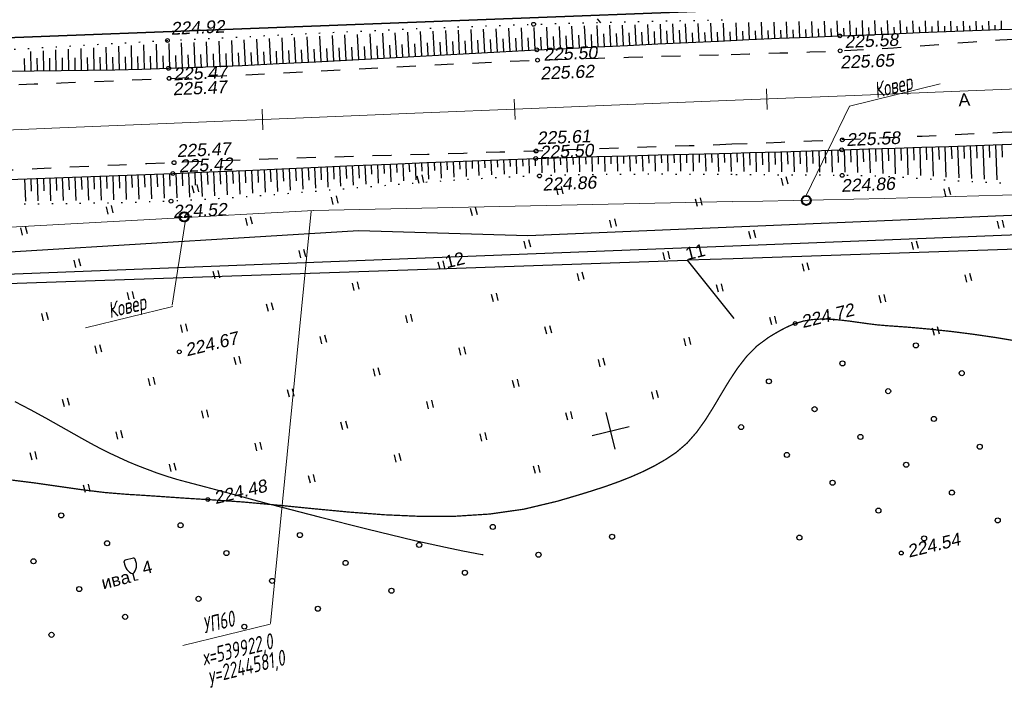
# Model space of a CAD drawing. Header units: millimetres. Extents: x -10 to 1169, y 1 to 1686.
# Tile 131 of 224: x 767 to 845, y 787 to 841. Entities that reach past the tile are written whole.
import ezdxf
from ezdxf.enums import TextEntityAlignment as Align
from ezdxf.lldxf.tags import DXFTag

# ---------------------------------------------------------------- set-up
doc = ezdxf.new("R2010")
doc.units = ezdxf.units.MM
for name, pattern in [('ADOT1', [1, 0, -1]), ('AHIDDEN1', [2, 0.5, -1.5]), ('AHIDDEN2', [3, 1.5, -1.5]), ('CONTI', [0]), ('PHANTOM2', [1.25, 0.625, -0.125, 0.125, -0.125, 0.125, -0.125])]:
    doc.linetypes.add(name, pattern=pattern)
for name, color, linetype in [('CONTURS', 7, 'Continuous'), ('COORDS', 7, 'Continuous'), ('GPR_PICK', 7, 'Continuous'), ('IZOLINES', 32, 'Continuous'), ('PDIGIT', 170, 'Continuous'), ('PICKETS', 7, 'Continuous'), ('ОБЪЕКТЫ_АВТОДОРОГ', 7, 'Continuous'), ('УЧАСТКИ', 7, 'Continuous')]:
    doc.layers.add(name, color=color, linetype=linetype)
doc.layers.add('СВЯЗЬ', color=170, linetype='Связь', lineweight=30)
doc.styles.add('GPR', font='isocpeui.ttf', dxfattribs={"width": 0.8})
doc.styles.get("Standard").update_dxf_attribs({"font": 'arial.ttf'})
tags = doc.linetypes.add('газ', pattern='A,42.7,-5.08,["Г",Standard,S=2.54,R=0,X=-2.54,Y=-1.27],-3.81', length=51.59).pattern_tags.tags
tags[6] = DXFTag(74, 10)
doc.linetypes.add('Связь', pattern='A,12.5,[130,ltypeshp.shx,S=1,R=-30,X=0,Y=0.9],1,[130,ltypeshp.shx,S=1,R=-30,X=0,Y=0.9],1,[130,ltypeshp.shx,S=1,R=-30,X=0,Y=0.9],4.5', length=19)

# ---------------------------------------------------------------- blocks, each defined once
blk = doc.blocks.new('401')
at = {"layer": 'CONTURS'}
for p, q in [((0, 0), (0, 1.2)), ((0.8, 0), (0.8, 1.2))]:
    blk.add_line(p, q, dxfattribs=at)
blk = doc.blocks.new('390_2')
at = {"layer": 'CONTURS', "color": 7}
for p, q in [((0.7, 3.47), (-0.69, 3.47)), ((0, 1.06), (0, 0.03)), ((0.02, 0), (0.58, 0))]:
    blk.add_line(p, q, dxfattribs=at)
at = {"layer": 'CONTURS', "color": 7, "linetype": 'Continuous'}
for centre, radius, start, end in [((1.01, 2.72), 1.95, 167.2459, 239.376), ((-19.94, 7.46), 19.52, 347.2459, 347.6983), ((-0.65, 3.26), 0.22, 101.9408, 167.6983), ((-0.69, 3.45), 0.0195, 90, 101.9408), ((-1.01, 2.72), 1.95, 300.624, 12.7541), ((0.65, 3.26), 0.22, 12.3017, 76.9673), ((19.94, 7.46), 19.52, 192.3017, 192.7541)]:
    blk.add_arc(centre, radius, start, end, dxfattribs=at)
blk = doc.blocks.new('373')
at = {"layer": 'CONTURS'}
blk.add_circle((0, 0), 0.4, dxfattribs=at)
blk = doc.blocks.new('пкк')
at = {"layer": 'ОБЪЕКТЫ_АВТОДОРОГ', "lineweight": 15, "ltscale": 200}
blk.add_line((-0.011, -0.822), (-0.008, 0.805), dxfattribs=at)

msp = doc.modelspace()

# ---------------------------------------------------------------- linework, layer by layer
at = {"linetype": 'Continuous', "lineweight": 40}
for centre in [(829.38638, 826.19899), (780.07732, 824.8975)]:
    msp.add_circle(centre, 0.36213, dxfattribs=at)
at = {"layer": 'CONTURS', "lineweight": -2}
for p, q in [((802.91183, 837.85933), (802.81252, 839.72635)), ((803.91044, 837.91218), (803.81305, 839.76344)), ((804.90904, 837.96503), (804.81368, 839.80053)), ((805.90777, 838.01536), (805.81477, 839.83447)), ((814.89698, 838.45601), (814.81709, 840.09006)), ((815.89578, 838.50499), (815.81745, 840.11214)), ((816.89458, 838.5539), (816.8179, 840.13367)), ((817.89339, 838.60264), (817.81848, 840.15462)), ((818.89222, 838.65091), (818.81914, 840.17442)), ((819.89106, 838.69918), (819.81988, 840.19423)), ((820.88994, 838.74652), (820.82086, 840.21293)), ((821.88882, 838.79371), (821.82186, 840.23154)), ((822.88774, 838.84022), (822.82304, 840.24982)), ((823.88668, 838.88759), (823.82417, 840.26946)), ((824.88564, 838.93317), (824.82543, 840.2874)), ((825.88468, 838.97691), (825.82653, 840.30523)), ((826.88373, 839.02065), (826.82763, 840.32306)), ((827.88284, 839.06286), (827.82887, 840.34118)), ((828.38241, 839.08354), (828.3559, 839.71692)), ((828.88198, 839.10422), (828.82992, 840.35943)), ((829.38157, 839.12456), (829.35599, 839.74662)), ((829.88115, 839.1449), (829.83093, 840.37791)), ((830.38078, 839.16418), (830.35599, 839.77585)), ((838.37398, 839.49363), (838.35471, 839.9595)), ((838.87351, 839.51529), (838.83631, 840.42087)), ((839.37305, 839.53675), (839.35518, 839.97646)), ((839.87259, 839.5582), (839.83832, 840.4115)), ((840.37215, 839.57905), (840.35581, 839.99359)), ((840.87172, 839.59989), (840.8406, 840.40475)), ((841.37132, 839.61987), (841.35656, 840.01076)), ((841.87092, 839.63984), (841.843, 840.39856)), ((842.37055, 839.65905), (842.3574, 840.02899)), ((842.87018, 839.67827), (842.84551, 840.3993)), ((843.36987, 839.69572), (843.35831, 840.04805)), ((843.86957, 839.71318), (843.848, 840.40146)), ((844.36929, 839.72994), (844.35927, 840.06907)), ((844.86901, 839.74671), (844.8505, 840.41495)), ((787.93385, 837.04727), (787.83437, 839.0656)), ((788.93254, 837.09839), (788.83101, 839.11385)), ((789.93123, 837.14951), (789.82792, 839.16212)), ((790.92987, 837.20173), (790.82482, 839.2097)), ((791.92842, 837.25552), (791.82228, 839.25648)), ((792.92697, 837.3093), (792.82002, 839.30327)), ((793.92549, 837.36383), (793.81789, 839.34903)), ((794.92396, 837.41912), (794.81619, 839.39396)), ((795.92243, 837.47441), (795.81477, 839.4389)), ((796.92088, 837.5299), (796.8136, 839.4824)), ((797.91934, 837.58554), (797.81274, 839.52509)), ((798.91779, 837.64118), (798.81213, 839.5678)), ((799.91627, 837.69629), (799.8119, 839.60858)), ((800.91476, 837.75111), (800.81181, 839.64866)), ((801.91326, 837.80594), (801.81193, 839.68875)), ((804.40974, 837.9386), (804.35753, 838.93724)), ((805.4084, 837.99019), (805.35693, 838.98887)), ((806.40715, 838.04021), (806.3564, 839.03892)), ((814.39758, 838.43145), (814.3487, 839.43025)), ((815.39638, 838.4805), (815.34762, 839.47931)), ((816.39518, 838.52944), (816.3466, 839.52826)), ((817.39398, 838.57827), (817.34564, 839.5771)), ((818.39281, 838.62677), (818.34474, 839.62562)), ((819.39164, 838.67504), (819.34391, 839.6739)), ((820.3905, 838.72285), (820.35543, 839.46321)), ((821.38938, 838.77012), (821.35537, 839.49618)), ((822.38828, 838.81697), (822.35537, 839.52882)), ((823.3872, 838.86475), (823.3554, 839.56261)), ((823.38722, 838.86306), (823.35542, 839.56093)), ((824.38616, 838.91038), (824.35548, 839.5944)), ((825.38516, 838.95504), (825.35557, 839.62568)), ((826.3842, 838.99878), (826.35564, 839.65647)), ((827.38328, 839.04176), (827.35577, 839.68694)), ((770.94396, 836.49493), (770.91635, 838.17229)), ((771.94385, 836.50935), (771.91366, 838.23097)), ((772.94373, 836.52526), (772.91007, 838.28894)), ((773.94357, 836.54276), (773.90601, 838.34631)), ((774.94339, 836.56197), (774.90095, 838.40279)), ((775.94314, 836.58428), (775.89568, 838.45801)), ((790.43055, 837.17562), (790.3788, 838.17428)), ((791.42914, 837.22862), (791.37654, 838.22724)), ((792.4277, 837.28241), (792.37443, 838.28099)), ((793.42623, 837.33657), (793.37239, 838.33511)), ((794.42472, 837.39147), (794.37042, 838.39)), ((795.42319, 837.44677), (795.36859, 838.44527)), ((796.42166, 837.50216), (796.36686, 838.50065)), ((797.42011, 837.55772), (797.36524, 838.55621)), ((798.41856, 837.61336), (798.36374, 838.61185)), ((799.41703, 837.66873), (799.3624, 838.66724)), ((800.41551, 837.7237), (800.36118, 838.72222)), ((801.41401, 837.77852), (801.36005, 838.77707)), ((802.41255, 837.83263), (802.35912, 838.8312)), ((803.41113, 837.88575), (803.35831, 838.88436)), ((767.44427, 836.44814), (767.42882, 837.44802)), ((767.94422, 836.45484), (767.92066, 837.99533)), ((768.44418, 836.46142), (768.42888, 837.4613)), ((768.94414, 836.46799), (768.91986, 838.05436)), ((769.4441, 836.47451), (769.4286, 837.47439)), ((769.94405, 836.48104), (769.91846, 838.11347)), ((770.444, 836.48799), (770.42793, 837.48786)), ((771.4439, 836.50214), (771.4269, 837.502)), ((772.44379, 836.5173), (772.42547, 837.51714)), ((773.44365, 836.53401), (773.42369, 837.53381)), ((774.44348, 836.55237), (774.42154, 837.55213)), ((775.44326, 836.57313), (775.41907, 837.57283)), ((788.43319, 837.07283), (788.38342, 838.07159)), ((789.43189, 837.12395), (789.3811, 838.12266)), ((838.87631, 830.41909), (838.90935, 829.41964)), ((839.37606, 830.43498), (839.45364, 828.10865)), ((839.87581, 830.45094), (839.90953, 829.45151)), ((840.37555, 830.4669), (840.45825, 828.04348)), ((840.87528, 830.48352), (840.90992, 829.48412)), ((841.375, 830.50015), (841.46358, 827.98332)), ((841.87471, 830.51705), (841.91051, 829.51769)), ((842.37443, 830.53395), (842.46946, 827.92451)), ((842.87411, 830.55174), (842.9113, 829.55243)), ((843.37379, 830.56952), (843.47607, 827.87749)), ((843.87346, 830.58794), (843.91226, 829.5887)), ((844.37312, 830.60636), (844.48299, 827.83598)), ((844.87274, 830.62575), (844.9134, 829.62658)), ((815.38603, 829.74621), (815.41895, 828.51374)), ((815.88587, 829.75901), (815.90235, 829.13694)), ((816.38571, 829.77181), (816.41869, 828.516)), ((816.88554, 829.78461), (816.90209, 829.15086)), ((817.38538, 829.79741), (817.41857, 828.51823)), ((817.88522, 829.80994), (817.9019, 829.1639)), ((818.38506, 829.82247), (818.41859, 828.51749)), ((818.88491, 829.8349), (818.90181, 829.17551)), ((819.38475, 829.84734), (819.41884, 828.51474)), ((819.8846, 829.85978), (819.90183, 829.1864)), ((820.38445, 829.87222), (820.41926, 828.51131)), ((820.88429, 829.88467), (820.90194, 829.19644)), ((821.38413, 829.89712), (821.41991, 828.50512)), ((821.88398, 829.90957), (821.90215, 829.2058)), ((822.38382, 829.92202), (822.42074, 828.49893)), ((822.88366, 829.93482), (822.90248, 829.21494)), ((823.3835, 829.94761), (823.42186, 828.49122)), ((823.88332, 829.96214), (823.9029, 829.2255)), ((824.38315, 829.97498), (824.42313, 828.48481)), ((824.88298, 829.98817), (824.91013, 828.98854)), ((825.3828, 830.00137), (825.42472, 828.47657)), ((825.88262, 830.01497), (825.91044, 829.01536)), ((826.38243, 830.02858), (826.42638, 828.46812)), ((826.88225, 830.04223), (826.9108, 829.04264)), ((827.38206, 830.05588), (827.42829, 828.45967)), ((827.88184, 830.07063), (827.91114, 829.07106)), ((828.38162, 830.08538), (828.43003, 828.4524)), ((828.88141, 830.10013), (828.91138, 829.10058)), ((829.38119, 830.11488), (829.43182, 828.44514)), ((829.88094, 830.13056), (829.91165, 829.13103)), ((830.3807, 830.14624), (830.43379, 828.43955)), ((830.88043, 830.16251), (830.91178, 829.16301)), ((789.40452, 828.77689), (789.47825, 827.08061)), ((789.90404, 828.79876), (789.94745, 827.7997)), ((790.40356, 828.82063), (790.4756, 827.16185)), ((790.90309, 828.8424), (790.94642, 827.84333)), ((791.40261, 828.86416), (791.47276, 827.24518)), ((791.90214, 828.88588), (791.94536, 827.88682)), ((792.40167, 828.90761), (792.46985, 827.32915)), ((792.9012, 828.92933), (792.94426, 827.93026)), ((793.40072, 828.95105), (793.46687, 827.41312)), ((793.90026, 828.97247), (793.9431, 827.97339)), ((794.39981, 828.99389), (794.46381, 827.49621)), ((794.89935, 829.01525), (794.93081, 828.27646)), ((795.39889, 829.03661), (795.46075, 827.57913)), ((795.89844, 829.05797), (795.92881, 828.33928)), ((796.39798, 829.07933), (796.45762, 827.66205)), ((796.89755, 829.10013), (796.92681, 828.40072)), ((797.39711, 829.12093), (797.45452, 827.74057)), ((797.89668, 829.1417), (797.92483, 828.46066)), ((798.39625, 829.16248), (798.45144, 827.81867)), ((798.89582, 829.18319), (798.92283, 828.52045)), ((799.39539, 829.2039), (799.44825, 827.89676)), ((799.89499, 829.22388), (799.92093, 828.57773)), ((800.39459, 829.24385), (800.4455, 827.96642)), ((800.89419, 829.26383), (800.91916, 828.6325)), ((801.3938, 829.2838), (801.44274, 828.03594)), ((801.8934, 829.30357), (801.91735, 828.68696)), ((802.39301, 829.32334), (802.43986, 828.10476)), ((802.89265, 829.34229), (802.91568, 828.73781)), ((803.3923, 829.36124), (803.43754, 828.16192)), ((803.89194, 829.3802), (803.91414, 828.78535)), ((804.39158, 829.39915), (804.43517, 828.21908)), ((804.89123, 829.4177), (804.91258, 828.83217)), ((805.39089, 829.43626), (805.4327, 828.27417)), ((805.89057, 829.45397), (805.91117, 828.87433)), ((806.39026, 829.47169), (806.43084, 828.3152)), ((806.88995, 829.4894), (806.90991, 828.91256)), ((769.92029, 827.99541), (769.9573, 826.99609)), ((770.41996, 828.0134), (770.4873, 826.18545)), ((770.91965, 828.03107), (770.95633, 827.03174)), ((771.41934, 828.04873), (771.48699, 826.19924)), ((771.91903, 828.06636), (771.95557, 827.06703)), ((772.41872, 828.08398), (772.48709, 826.21304)), ((772.9184, 828.10175), (772.95501, 827.10242)), ((773.41809, 828.11951), (773.48742, 826.23147)), ((773.91777, 828.13732), (773.95464, 827.138)), ((774.41745, 828.15513), (774.48808, 826.25006)), ((774.91712, 828.17336), (774.95446, 827.17405)), ((775.41679, 828.19158), (775.48897, 826.2746)), ((775.91644, 828.21013), (775.9544, 827.21085)), ((776.4161, 828.22868), (776.48998, 826.30065)), ((776.91574, 828.24774), (776.95445, 827.24848)), ((777.41537, 828.26679), (777.49113, 826.3331)), ((786.40738, 828.64588), (786.4853, 826.84538)), ((786.9069, 828.66768), (786.95019, 827.66862)), ((787.40643, 828.68948), (787.48319, 826.92011)), ((787.90595, 828.71131), (787.94933, 827.71226)), ((788.40547, 828.73315), (788.48081, 826.99937)), ((788.905, 828.75502), (788.94841, 827.75597)), ((767.42197, 827.90371), (767.49, 826.14986)), ((767.92162, 827.92256), (767.9599, 826.9233)), ((768.42126, 827.94142), (768.48861, 826.16186)), ((768.92094, 827.95941), (768.95845, 826.96012)), ((769.42061, 827.97741), (769.48778, 826.17351))]:
    msp.add_line(p, q, dxfattribs=at)
at = {"layer": 'CONTURS', "color": 0, "linetype": 'CONTI', "lineweight": 15}
for p, q in [((840.00232, 835.42825), (832.80058, 833.66824)), ((829.3684, 826.5812), (832.81959, 833.65716)), ((790.15449, 825.36126), (786.92634, 792.69917)), ((780.15116, 824.48894), (779.13629, 817.91344)), ((772.25015, 816.11438), (779.18584, 817.80937)), ((779.98115, 790.96641), (786.8843, 792.65345))]:
    msp.add_line(p, q, dxfattribs=at)
at = {"layer": 'CONTURS', "color": 1, "linetype": 'газ', "lineweight": 15}
for p, q in [((835.5665, 826.34273), (854.41681, 826.89865)), ((790.30966, 825.40685), (823.53817, 826.10194)), ((823.53891, 826.09113), (835.5665, 826.34273)), ((764.95512, 824.01309), (790.32049, 825.41158))]:
    msp.add_line(p, q, dxfattribs=at)
at = {"layer": 'CONTURS', "linetype": 'AHIDDEN2', "flags": 128}
for points in [[(823.42105, 837.76096), (824.87925, 837.80169), (827.27772, 837.87475), (829.67583, 837.95657), (832.07347, 838.04988), (834.18195, 838.15607), (836.29006, 838.29154), (838.39789, 838.44544), (840.50553, 838.60692), (842.61306, 838.76515), (844.72058, 838.90927), (846.82816, 839.02844), (848.9359, 839.11181), (851.04387, 839.14854), (853.15218, 839.12777), (853.65375, 839.11288), (854.15533, 839.09409), (854.65691, 839.07227), (855.15851, 839.04834), (855.66011, 839.02318), (856.16171, 838.99769), (856.66333, 838.97277), (857.16494, 838.94931), (857.66656, 838.92821), (858.16819, 838.91036), (861.02974, 838.85409), (863.89167, 838.86003), (866.75388, 838.91773), (869.6163, 839.01674), (872.47882, 839.14661), (875.34137, 839.29691), (878.20386, 839.45717), (881.0662, 839.61695), (883.9283, 839.76581), (886.79008, 839.89329), (889.76494, 840.01375), (892.7396, 840.13907), (895.7141, 840.26857), (898.68846, 840.40154), (901.66271, 840.53729), (904.63688, 840.67514), (907.61098, 840.81439), (910.58505, 840.95434), (913.55911, 841.09431), (916.53319, 841.23361), (919.1769, 841.35871), (921.82048, 841.48677), (924.46397, 841.61683), (927.10741, 841.74795), (929.75084, 841.87918), (932.39431, 842.00958), (935.03786, 842.13819), (937.68153, 842.26407), (937.92644, 842.27539)], [(1109.46278, 841.84269), (1107.40109, 841.76771), (1105.08713, 841.67123), (1102.77355, 841.5702), (1100.46076, 841.47237), (1098.14915, 841.38552), (1095.23574, 841.27242), (1092.32322, 841.13536), (1089.4114, 840.97976), (1086.50005, 840.81099), (1083.58897, 840.63445), (1080.67796, 840.45555), (1077.76681, 840.27966), (1074.8553, 840.1122), (1071.94322, 839.95854), (1069.03038, 839.8241), (1066.42667, 839.71917), (1063.82257, 839.62325), (1061.21815, 839.53474), (1058.61348, 839.45204), (1056.00864, 839.37357), (1053.40367, 839.29774), (1050.79867, 839.22294), (1048.19369, 839.14758), (1045.5888, 839.07008), (1042.98407, 838.98883), (1040.75721, 838.91696), (1038.53037, 838.84454), (1036.30354, 838.77179), (1034.07672, 838.69895), (1031.84989, 838.62624), (1029.62305, 838.5539), (1027.39619, 838.48216), (1025.16931, 838.41124), (1022.94239, 838.34137), (1020.71544, 838.2728), (1018.15817, 838.19844), (1015.60069, 838.12986), (1013.04307, 838.06501), (1010.48539, 838.00182), (1007.92774, 837.93825), (1005.37019, 837.87225), (1002.81282, 837.80177), (1000.25572, 837.72476), (997.69896, 837.63917), (995.14263, 837.54295), (992.34144, 837.42235), (989.54086, 837.28686), (986.74075, 837.13985), (983.94097, 836.98469), (981.14138, 836.82476), (978.34184, 836.66342), (975.54222, 836.50404), (972.74238, 836.35001), (969.94218, 836.20468), (967.14147, 836.07142), (962.08185, 835.8596), (957.02109, 835.67559), (951.95942, 835.51337), (946.8971, 835.3669), (941.83436, 835.23014), (936.77145, 835.09708), (931.70861, 834.96168), (926.64608, 834.81791), (921.58411, 834.65974), (916.52293, 834.48113), (913.5559, 834.36581), (910.58908, 834.24464), (907.62242, 834.11921), (904.65586, 833.99107), (901.68934, 833.86178), (898.7228, 833.73292), (895.75619, 833.60604), (892.78945, 833.48271), (889.82253, 833.36449), (886.85536, 833.25295), (883.95065, 833.1581), (881.04517, 833.08029), (878.1392, 833.01345), (875.23304, 832.95154), (872.32696, 832.88849), (869.42124, 832.81824), (866.51618, 832.73473), (863.61205, 832.63191), (860.70913, 832.5037), (857.80772, 832.34407), (857.36338, 832.3164), (856.91908, 832.28787), (856.47482, 832.25868), (856.03057, 832.22902), (855.58635, 832.19909), (855.14212, 832.16907), (854.69789, 832.13916), (854.25364, 832.10955), (853.80936, 832.08044), (853.36504, 832.05203), (851.25394, 831.92288), (849.1424, 831.801), (847.03046, 831.6856), (844.91818, 831.57586), (842.80564, 831.471), (840.69288, 831.37021), (838.57996, 831.2727), (836.46694, 831.17767), (834.35388, 831.08431), (832.24083, 830.99184), (829.81395, 830.88886), (827.38683, 830.7914), (824.9595, 830.69863), (823.49292, 830.64494)], [(575.14576, 827.30553), (578.42392, 827.41794), (581.70208, 827.53043), (584.98023, 827.643), (588.25838, 827.75564), (591.53653, 827.86836), (594.81468, 827.98115), (598.09282, 828.09402), (601.37096, 828.20696), (604.6491, 828.31998), (607.92724, 828.43307), (609.36474, 828.4828), (610.80223, 828.53272), (612.23972, 828.58275), (613.67721, 828.63282), (615.1147, 828.68285), (616.55219, 828.73277), (617.98969, 828.78251), (619.42719, 828.832), (620.86471, 828.88115), (622.30224, 828.9299), (624.80875, 829.01149), (627.31545, 829.08825), (629.82226, 829.16195), (632.32911, 829.23436), (634.83595, 829.30723), (637.34269, 829.38235), (639.84927, 829.46147), (642.35562, 829.54636), (644.86168, 829.63879), (647.36736, 829.74052), (648.52347, 829.79069), (649.67952, 829.84236), (650.83552, 829.89535), (651.99148, 829.9495), (653.14739, 830.00464), (654.30327, 830.0606), (655.45912, 830.11723), (656.61494, 830.17434), (657.77074, 830.23177), (658.92652, 830.28935), (660.98975, 830.39437), (663.05279, 830.50316), (665.11568, 830.61485), (667.17847, 830.72856), (669.2412, 830.84343), (671.30391, 830.95858), (673.36666, 831.07314), (675.42948, 831.18624), (677.49241, 831.297), (679.55551, 831.40455), (682.48898, 831.55193), (685.4227, 831.69435), (688.35662, 831.83292), (691.29067, 831.96876), (694.2248, 832.10297), (697.15896, 832.23665), (700.0931, 832.37091), (703.02715, 832.50686), (705.96106, 832.6456), (708.89478, 832.78824), (711.13859, 832.90082), (713.38227, 833.01623), (715.62586, 833.13357), (717.86939, 833.25198), (720.11292, 833.37058), (722.35647, 833.48848), (724.6001, 833.60481), (726.84384, 833.71869), (729.08774, 833.82924), (731.33183, 833.93559), (733.9483, 834.05403), (736.56501, 834.16755), (739.1819, 834.277), (741.79894, 834.38323), (744.41609, 834.4871), (747.03331, 834.58945), (749.65056, 834.69116), (752.2678, 834.79305), (754.88498, 834.896), (757.50209, 835.00085), (759.64084, 835.08677), (761.77965, 835.17146), (763.91848, 835.25543), (766.05733, 835.33916), (768.19617, 835.42318), (770.33497, 835.50797), (772.47372, 835.59403), (774.61238, 835.68188), (776.75094, 835.772), (778.88938, 835.86489), (781.80981, 835.99939), (784.72984, 836.14312), (787.64959, 836.29339), (790.56916, 836.44755), (793.48868, 836.60295), (796.40825, 836.7569), (799.32797, 836.90676), (802.24797, 837.04985), (805.16836, 837.18352), (808.08924, 837.3051), (810.48712, 837.39313), (812.88541, 837.47084), (815.28401, 837.54095), (817.68281, 837.6062), (820.08169, 837.66931), (822.48054, 837.733), (823.42107, 837.75928)], [(823.49294, 830.64325), (822.53201, 830.60807), (820.10438, 830.52228), (817.67665, 830.43875), (815.24887, 830.35667), (812.82107, 830.27524), (810.39329, 830.19365), (807.96556, 830.11108), (805.09688, 830.01651), (802.22794, 829.92828), (799.35885, 829.84422), (796.48969, 829.76216), (793.62054, 829.67993), (790.75149, 829.59536), (787.88262, 829.50629), (785.01403, 829.41054), (782.14581, 829.30595), (779.27803, 829.19034), (777.11004, 829.09759), (774.94203, 829.00308), (772.77407, 828.90611), (770.60622, 828.80598), (768.43856, 828.70197), (766.27116, 828.59338), (764.10408, 828.4795), (761.9374, 828.35964), (759.77119, 828.23307), (757.60552, 828.0991), (755.03715, 827.91992), (752.47025, 827.71473), (749.90441, 827.49121), (747.33924, 827.25703), (744.77432, 827.01987), (742.20926, 826.78738), (739.64364, 826.56724), (737.07706, 826.36712), (734.50913, 826.19469), (731.93942, 826.05762), (729.61642, 825.96825), (727.29216, 825.9072), (724.96689, 825.86844), (722.64086, 825.84595), (720.31434, 825.83369), (717.98756, 825.82562), (715.66078, 825.81573), (713.33426, 825.79797), (711.00823, 825.76632), (708.68297, 825.71474), (705.82655, 825.6279), (702.97059, 825.5255), (700.11499, 825.4104), (697.25968, 825.28551), (694.40456, 825.1537), (691.54956, 825.01788), (688.69458, 824.88091), (685.83954, 824.7457), (682.98435, 824.61512), (680.12893, 824.49207), (678.08965, 824.40866), (676.05029, 824.32703), (674.01089, 824.2466), (671.97145, 824.16677), (669.93202, 824.08695), (667.89262, 824.00653), (665.85326, 823.92494), (663.81399, 823.84158), (661.77481, 823.75584), (659.73576, 823.66715), (658.52598, 823.61291), (657.31624, 823.55759), (656.10653, 823.5014), (654.89686, 823.44458), (653.6872, 823.38736), (652.47755, 823.32997), (651.26789, 823.27263), (650.05823, 823.21557), (648.84854, 823.15903), (647.63882, 823.10322), (645.25482, 822.9957), (642.8707, 822.89081), (640.48649, 822.78776), (638.10223, 822.68577), (635.71797, 822.58406), (633.33373, 822.48185), (630.94954, 822.37835), (628.56546, 822.27279), (626.18151, 822.16437), (623.79773, 822.05231), (622.21348, 821.97503), (620.62933, 821.89538), (619.04527, 821.81401), (617.46125, 821.73163), (615.87725, 821.64889), (614.29323, 821.56649), (612.70917, 821.4851), (611.12504, 821.4054), (609.54081, 821.32806), (607.95644, 821.25376), (604.64203, 821.10522), (601.32734, 820.96307), (598.01237, 820.82732), (594.69713, 820.69796), (591.38161, 820.575), (588.06582, 820.45844), (584.74975, 820.34828), (581.4334, 820.24451), (578.11677, 820.14714), (574.79987, 820.05617)]]:
    msp.add_lwpolyline(points, dxfattribs=at)
at = {"layer": 'CONTURS', "linetype": 'ADOT1', "flags": 128}
for points in [[(575.3703, 830.32104), (578.57997, 830.42825), (581.78929, 830.54235), (584.99826, 830.66336), (588.20688, 830.79126), (591.41515, 830.92607), (594.62306, 831.06777), (597.83063, 831.21637), (601.03784, 831.37187), (604.2447, 831.53427), (607.45122, 831.70356), (608.8891, 831.78369), (610.32678, 831.86824), (611.7643, 831.95593), (613.20173, 832.04543), (614.63913, 832.13546), (616.07657, 832.22469), (617.51409, 832.31184), (618.95177, 832.39559), (620.38965, 832.47465), (621.82782, 832.5477), (624.33376, 832.65764), (626.84056, 832.74797), (629.34802, 832.82325), (631.85594, 832.88803), (634.36413, 832.94687), (636.8724, 833.00431), (639.38055, 833.06491), (641.8884, 833.13323), (644.39574, 833.21381), (646.90239, 833.31122), (648.06277, 833.36271), (649.22303, 833.41728), (650.3832, 833.47419), (651.5433, 833.53267), (652.70337, 833.59198), (653.86344, 833.65136), (655.02354, 833.71007), (656.1837, 833.76735), (657.34394, 833.82245), (658.50431, 833.87462), (660.57125, 833.95965), (662.63854, 834.03635), (664.70609, 834.10669), (666.77382, 834.17263), (668.84165, 834.23615), (670.90951, 834.29921), (672.97729, 834.36378), (675.04493, 834.43183), (677.11234, 834.50532), (679.17943, 834.58623), (682.05003, 834.71241), (684.92006, 834.85184), (687.78968, 835.00118), (690.65902, 835.15708), (693.52821, 835.31619), (696.39741, 835.47517), (699.26676, 835.63065), (702.13639, 835.77929), (705.00645, 835.91775), (707.87708, 836.04268), (710.18542, 836.13321), (712.49402, 836.21737), (714.80284, 836.2963), (717.11182, 836.37116), (719.42094, 836.44308), (721.73012, 836.51321), (724.03934, 836.5827), (726.34853, 836.65269), (728.65766, 836.72433), (730.96667, 836.79875), (733.62081, 836.88357), (736.27515, 836.96409), (738.92959, 837.04224), (741.58406, 837.1199), (744.23846, 837.19899), (746.89272, 837.28142), (749.54674, 837.36909), (752.20045, 837.4639), (754.85375, 837.56776), (757.50657, 837.68258), (759.63165, 837.78434), (761.75634, 837.89457), (763.88073, 838.01145), (766.0049, 838.13312), (768.12895, 838.25774), (770.25296, 838.38347), (772.37701, 838.50845), (774.50118, 838.63085), (776.62557, 838.74881), (778.75025, 838.8605), (781.65174, 839.00768), (784.55338, 839.15372), (787.45518, 839.29753), (790.35716, 839.43804), (793.25933, 839.57414), (796.16172, 839.70475), (799.06433, 839.82879), (801.96719, 839.94515), (804.87031, 840.05277), (807.77371, 840.15054), (810.19622, 840.2232), (812.619, 840.28772), (815.04201, 840.34541), (817.4652, 840.39758), (819.88853, 840.44554), (822.31195, 840.4906), (823.39329, 840.50999)], [(1109.40933, 838.32238), (1107.09735, 838.23778), (1104.75139, 838.14015), (1102.40589, 838.03653), (1100.06123, 837.93275), (1097.7178, 837.83461), (1094.79585, 837.69497), (1091.87513, 837.5166), (1088.95534, 837.31082), (1086.03617, 837.08894), (1083.11731, 836.86228), (1080.19845, 836.64216), (1077.27929, 836.43989), (1074.35951, 836.2668), (1071.43881, 836.13419), (1068.51687, 836.05339), (1065.95558, 836.03534), (1063.39346, 836.06322), (1060.8307, 836.12571), (1058.26748, 836.21147), (1055.70399, 836.30918), (1053.14042, 836.40751), (1050.57696, 836.49513), (1048.01379, 836.56071), (1045.45111, 836.59292), (1042.8891, 836.58044), (1040.65704, 836.53038), (1038.42541, 836.45172), (1036.19412, 836.35076), (1033.96305, 836.23383), (1031.73207, 836.10724), (1029.50108, 835.97732), (1027.26996, 835.85037), (1025.0386, 835.73271), (1022.80687, 835.63067), (1020.57467, 835.55056), (1017.99139, 835.48615), (1015.40745, 835.44436), (1012.82302, 835.41962), (1010.23825, 835.40636), (1007.65332, 835.399), (1005.06838, 835.392), (1002.4836, 835.37976), (999.89913, 835.35674), (997.31514, 835.31736), (994.73179, 835.25604), (991.9463, 835.16934), (989.16103, 835.0698), (986.37603, 834.95849), (983.59133, 834.83643), (980.80695, 834.70467), (978.02293, 834.56426), (975.2393, 834.41624), (972.45608, 834.26165), (969.67332, 834.10154), (966.89104, 833.93695), (964.41038, 833.77409), (961.9307, 833.58767), (959.45171, 833.38541), (956.97314, 833.17507), (954.49472, 832.9644), (952.01615, 832.76113), (949.53717, 832.57302), (947.0575, 832.40781), (944.57686, 832.27324), (942.09497, 832.17706), (939.55526, 832.12741), (937.01431, 832.12363), (934.47239, 832.15516), (931.92975, 832.21146), (929.38666, 832.28198), (926.84338, 832.35617), (924.30017, 832.42348), (921.7573, 832.47336), (919.21503, 832.49527), (916.67362, 832.47866), (913.69463, 832.41702), (910.71597, 832.32707), (907.73765, 832.21277), (904.75968, 832.07803), (901.78204, 831.92678), (898.80475, 831.76297), (895.82781, 831.59052), (892.85121, 831.41336), (889.87496, 831.23543), (886.89906, 831.06065), (884.02061, 830.92162), (881.13553, 830.82333), (878.24682, 830.74592), (875.35744, 830.66951), (872.47036, 830.57425), (869.58857, 830.44026), (866.71502, 830.24769), (863.8527, 829.97665), (861.00458, 829.6073), (858.17363, 829.11976), (857.68234, 829.01933), (857.1919, 828.91221), (856.70206, 828.80034), (856.21262, 828.68563), (855.72333, 828.57004), (855.23398, 828.45548), (854.74433, 828.34389), (854.25415, 828.2372), (853.76323, 828.13735), (853.27133, 828.04626), (851.19889, 827.75727), (849.11309, 827.59668), (847.0163, 827.54156), (844.91085, 827.56896), (842.79912, 827.65595), (840.68346, 827.77957), (838.56623, 827.91689), (836.44977, 828.04496), (834.33646, 828.14085), (832.22863, 828.1816), (829.82931, 828.19243), (827.42962, 828.20981), (825.02972, 828.23005), (823.51719, 828.24227)], [(823.5172, 828.24059), (822.62978, 828.24776), (820.22992, 828.26261), (817.83032, 828.26921), (815.43111, 828.26388), (813.03246, 828.24291), (810.63452, 828.2026), (808.23745, 828.13925), (805.31463, 828.01911), (802.39358, 827.85174), (799.47386, 827.64818), (796.55504, 827.4195), (793.63669, 827.17674), (790.71835, 826.93097), (787.79961, 826.69323), (784.88002, 826.47459), (781.95915, 826.28609), (779.03656, 826.13878), (776.86826, 826.06043), (774.69894, 826.00397), (772.52886, 825.96365), (770.3583, 825.93372), (768.18755, 825.90842), (766.01686, 825.882), (763.84652, 825.84872), (761.6768, 825.80281), (759.50798, 825.73853), (757.34032, 825.65013), (754.79756, 825.51638), (752.25599, 825.3582), (749.7154, 825.17975), (747.17562, 824.98518), (744.63642, 824.77862), (742.09763, 824.56423), (739.55904, 824.34616), (737.02046, 824.12854), (734.48169, 823.91553), (731.94253, 823.71128), (729.64179, 823.52538), (727.34157, 823.32991), (725.04168, 823.12867), (722.74191, 822.9254), (720.44207, 822.7239), (718.14195, 822.52792), (715.84136, 822.34125), (713.54011, 822.16764), (711.23798, 822.01088), (708.93478, 821.87474), (706.10842, 821.74428), (703.28016, 821.65248), (700.45043, 821.59038), (697.61966, 821.54903), (694.78825, 821.51949), (691.95664, 821.4928), (689.12524, 821.46), (686.29448, 821.41215), (683.46478, 821.34029), (680.63655, 821.23548), (678.56498, 821.13675), (676.49398, 821.02469), (674.42342, 820.90222), (672.35317, 820.7723), (670.2831, 820.63785), (668.21308, 820.50181), (666.14297, 820.36713), (664.07263, 820.23675), (662.00195, 820.1136), (659.93077, 820.00063), (658.73426, 819.93945), (657.53768, 819.87939), (656.34104, 819.82045), (655.14434, 819.76261), (653.94757, 819.70588), (652.75076, 819.65024), (651.55391, 819.59569), (650.35701, 819.54221), (649.16007, 819.48979), (647.9631, 819.43844), (645.38053, 819.33798), (642.79729, 819.25294), (640.21358, 819.17886), (637.6296, 819.11128), (635.04556, 819.04574), (632.46165, 818.9778), (629.87808, 818.90299), (627.29504, 818.81686), (624.71274, 818.71496), (622.13138, 818.59282), (620.6742, 818.51407), (619.21729, 818.42961), (617.76061, 818.34053), (616.3041, 818.24795), (614.8477, 818.15297), (613.39136, 818.05669), (611.93502, 817.96023), (610.47863, 817.8647), (609.02214, 817.77119), (607.56548, 817.68081), (604.26568, 817.48189), (600.96571, 817.28581), (597.66557, 817.09256), (594.36527, 816.90213), (591.06479, 816.71455), (587.76415, 816.52979), (584.46334, 816.34786), (581.16236, 816.16877), (577.86121, 815.9925), (574.5599, 815.81907)]]:
    msp.add_lwpolyline(points, dxfattribs=at)
at = {"layer": 'CONTURS', "linetype": 'Continuous', "flags": 128}
for points in [[(823.40989, 838.86578), (824.83548, 838.93098), (827.23771, 839.03615), (829.64015, 839.13561), (832.04284, 839.2283), (834.14795, 839.31115), (836.25323, 839.40091), (838.35867, 839.49319), (840.46425, 839.5836), (842.56993, 839.66778), (844.6757, 839.74133), (846.78153, 839.79987)], [(766.0652, 836.42964), (768.19614, 836.45822), (770.32713, 836.48604), (772.45801, 836.51676), (774.58867, 836.55406), (776.71895, 836.6016), (778.84874, 836.66306), (781.76753, 836.76865), (784.68569, 836.89221), (787.60334, 837.03035), (790.52058, 837.17968), (793.43756, 837.33681), (796.35439, 837.49833), (799.2712, 837.66087), (802.18811, 837.82103), (805.10525, 837.97541), (808.02273, 838.12063), (810.42451, 838.23661), (812.82624, 838.35417), (815.22796, 838.47228), (817.62971, 838.5899), (820.03153, 838.70596), (822.43344, 838.81944), (823.40991, 838.8641)], [(823.49992, 829.95229), (824.91889, 829.98874), (827.34421, 830.05476), (829.76935, 830.12634), (832.19423, 830.20529), (834.31319, 830.27557), (836.43241, 830.34255), (838.55175, 830.40866), (840.67106, 830.47634), (842.79019, 830.54801), (844.90899, 830.62611), (847.02731, 830.71308)], [(766.19168, 827.85713), (768.35728, 827.93912), (770.52311, 828.01712), (772.68904, 828.09352), (774.85492, 828.17072), (777.02061, 828.25112), (779.18596, 828.33709), (782.06146, 828.45794), (784.93686, 828.58172), (787.8122, 828.70718), (790.68752, 828.83306), (793.56288, 828.95811), (796.4383, 829.08105), (799.31385, 829.20064), (802.18955, 829.31562), (805.06546, 829.42472), (807.94161, 829.52669), (810.36651, 829.60505), (812.79165, 829.67617), (815.21698, 829.74188), (817.64243, 829.80399), (820.06794, 829.86434), (822.49346, 829.92475), (823.49993, 829.9506)]]:
    msp.add_lwpolyline(points, dxfattribs=at)
at = {"layer": 'CONTURS', "linetype": 'AHIDDEN1', "const_width": 0.1, "flags": 128}
for points in [[(823.67594, 812.5234), (823.92276, 812.89763), (824.64037, 813.82432), (825.44309, 814.64578), (826.35711, 815.32883), (826.56234, 815.45452), (826.7703, 815.57986), (826.98075, 815.70386), (827.19346, 815.82554), (827.40819, 815.94392), (827.6247, 816.05802), (827.84275, 816.16686), (828.0621, 816.26946), (828.28251, 816.36483), (828.50375, 816.45199), (829.17755, 816.65146), (829.87264, 816.76507), (830.58519, 816.80698), (831.31135, 816.79137), (832.04727, 816.73242), (832.78911, 816.64429), (833.53303, 816.54116), (834.27516, 816.4372), (835.01168, 816.34659), (835.73873, 816.28349), (837.45615, 816.16137), (839.17076, 816.0077), (840.88258, 815.82248), (842.5916, 815.6057), (844.29782, 815.35738), (846.00124, 815.0775), (847.70186, 814.76608), (849.39969, 814.4231), (851.09471, 814.04857), (852.78693, 813.64249)], [(749.53026, 797.94911), (750.30036, 798.677), (751.08212, 799.36421), (751.87554, 800.01075), (752.68062, 800.61661), (753.49735, 801.1818), (754.32575, 801.70632), (755.16581, 802.19016), (756.01752, 802.63333), (756.8809, 803.03583), (757.75593, 803.39765), (759.38551, 803.89331), (761.08023, 804.1697), (762.82852, 804.26379), (764.61882, 804.21251), (766.43953, 804.05281), (768.27909, 803.82166), (770.12592, 803.55598), (771.96843, 803.29275), (773.79507, 803.0689), (775.59424, 802.92139), (776.23105, 802.88487), (776.86774, 802.84521), (777.50432, 802.80321), (778.14083, 802.75968), (778.77731, 802.71543), (779.41378, 802.67125), (780.05029, 802.62796), (780.68685, 802.58635), (781.3235, 802.54724), (781.96028, 802.51141), (784.73759, 802.31975), (787.53763, 802.06467), (790.35107, 801.78481), (793.16855, 801.51876), (795.98072, 801.30517), (798.77824, 801.18263), (801.55174, 801.18977), (804.29189, 801.3652), (806.98933, 801.74755), (809.63472, 802.37543), (810.60901, 802.66003), (811.59634, 802.95382), (812.58935, 803.26192), (813.5807, 803.58948), (814.56302, 803.94161), (815.52898, 804.32346), (816.47122, 804.74015), (817.3824, 805.19681), (818.25514, 805.69858), (819.08212, 806.25059), (819.93746, 806.98458), (820.69452, 807.84567), (821.37952, 808.80067), (822.01865, 809.81639), (822.63811, 810.85963), (823.26408, 811.89722), (823.67596, 812.52172)]]:
    msp.add_lwpolyline(points, dxfattribs=at)
at = {"layer": 'COORDS', "lineweight": -2}
for p, q in [((814.23711, 806.49583), (813.52491, 809.41007)), ((812.42389, 807.59685), (815.33813, 808.30905))]:
    msp.add_line(p, q, dxfattribs=at)
at = {"layer": 'IZOLINES'}
for points in [[(812.81482, 840.58289), (813.08615, 840.25069)], [(766.65045, 810.28627), (767.88391, 809.63427), (769.08143, 808.97538), (769.07668, 808.97954), (771.94423, 807.36656), (772.6667, 806.97348), (773.39443, 806.5904), (774.12864, 806.22013), (774.8702, 805.86516), (775.61966, 805.5276), (776.37717, 805.20906), (777.14259, 804.91061), (777.91546, 804.63263), (778.69505, 804.37476), (779.48046, 804.13571), (780.27056, 803.91306), (781.77142, 803.52055), (781.76459, 803.5207), (783.75675, 802.99146), (785.58741, 802.49612), (785.59704, 802.49354), (785.59704, 802.49354), (785.59704, 802.49354), (785.59705, 802.49354), (785.59705, 802.49354), (785.59707, 802.49354), (785.59255, 802.49357), (786.96661, 802.12967), (786.98917, 802.12373), (786.98917, 802.12373), (786.99217, 802.1235), (790.77279, 801.14432), (794.55945, 800.18899), (798.35581, 799.27439), (800.79433, 798.73308), (802.1729, 798.45104), (803.69726, 798.16464), (803.77233, 798.15131), (803.77255, 798.15127)]]:
    msp.add_lwpolyline(points, dxfattribs=at)
at = {"layer": 'PDIGIT', "color": 7, "lineweight": -2}
for p, q in [((806.90653, 838.06507), (806.81546, 839.86817)), ((807.9053, 838.11478), (807.81593, 839.90174)), ((808.90413, 838.16319), (808.81651, 839.93175)), ((809.90296, 838.21142), (809.81671, 839.96175)), ((810.90178, 838.25997), (810.81673, 839.9897)), ((811.90059, 838.30886), (811.81675, 840.01633)), ((812.89939, 838.35777), (812.81675, 840.04243)), ((813.89818, 838.40689), (813.81689, 840.06624)), ((830.88041, 839.18345), (830.83147, 840.39713)), ((831.38004, 839.20273), (831.3558, 839.80473)), ((831.87966, 839.222), (831.83166, 840.41633)), ((832.37928, 839.2416), (832.35549, 839.8323)), ((832.8789, 839.2612), (832.83176, 840.42966)), ((833.37851, 839.28087), (833.35512, 839.85826)), ((833.87812, 839.30053), (833.83172, 840.44166)), ((834.37769, 839.32139), (834.35474, 839.88201)), ((834.87725, 839.34224), (834.83185, 840.44363)), ((835.3768, 839.36354), (835.35444, 839.90352)), ((835.87634, 839.38484), (835.83233, 840.44336)), ((836.37587, 839.40651), (836.35433, 839.92341)), ((836.87541, 839.42817), (836.83325, 840.43726)), ((837.37493, 839.45007), (837.35442, 839.94182)), ((837.87445, 839.47196), (837.83457, 840.42988)), ((784.93726, 836.90412), (784.84641, 838.91794)), ((785.93615, 836.95142), (785.84227, 838.96729)), ((786.93503, 836.99871), (786.8384, 839.01666)), ((807.40592, 838.08993), (807.35572, 839.08866)), ((808.40471, 838.13899), (808.35499, 839.13775)), ((809.40354, 838.1873), (809.35419, 839.18609)), ((810.40237, 838.23569), (810.35321, 839.23449)), ((811.40118, 838.28441), (811.35211, 839.28321)), ((812.39999, 838.33332), (812.35097, 839.33211)), ((813.39879, 838.38233), (813.34982, 839.38113)), ((776.94286, 836.60806), (776.88947, 838.51241)), ((777.94244, 836.63691), (777.88357, 838.56466)), ((778.942, 836.66643), (778.87713, 838.61665)), ((779.94135, 836.70259), (779.87167, 838.66709)), ((780.9407, 836.73874), (780.86643, 838.71754)), ((781.94, 836.77595), (781.86074, 838.76789)), ((782.93911, 836.81826), (782.85591, 838.81798)), ((783.93821, 836.86056), (783.85131, 838.86807)), ((776.443, 836.59617), (776.41632, 837.59582)), ((777.44265, 836.62248), (777.41337, 837.62205)), ((778.44222, 836.65167), (778.41033, 837.65116)), ((779.44168, 836.68451), (779.40732, 837.68392)), ((780.44102, 836.72066), (780.40454, 837.72)), ((781.44035, 836.75735), (781.40171, 837.7566)), ((782.43956, 836.79711), (782.39889, 837.79628)), ((783.43866, 836.83941), (783.39625, 837.83851)), ((784.43774, 836.88234), (784.39358, 837.88137)), ((785.43671, 836.92777), (785.39091, 837.92672)), ((786.43559, 836.97506), (786.38841, 837.97395)), ((787.43444, 837.02299), (787.38591, 838.02181)), ((836.37754, 830.34082), (836.44341, 828.29473)), ((836.8773, 830.35642), (836.90957, 829.35694)), ((837.37705, 830.37202), (837.4463, 828.23404)), ((837.87681, 830.38761), (837.90937, 829.38814)), ((838.37657, 830.4032), (838.44961, 828.17332)), ((808.88879, 829.5573), (808.90741, 828.98241)), ((809.38853, 829.57345), (809.42524, 828.42073)), ((809.88827, 829.58957), (809.90634, 829.01174)), ((810.38801, 829.60568), (810.42356, 828.44711)), ((810.8878, 829.62034), (810.90539, 829.03841)), ((811.38758, 829.635), (811.42238, 828.46586)), ((811.88737, 829.64965), (811.90462, 829.06195)), ((812.38715, 829.66431), (812.42134, 828.48265)), ((812.88696, 829.6783), (812.90389, 829.08388)), ((813.38676, 829.6923), (813.42031, 828.49626)), ((813.88658, 829.70584), (813.90327, 829.10323)), ((814.38639, 829.71938), (814.41961, 828.505)), ((814.88621, 829.73279), (814.90275, 829.12108)), ((831.38017, 830.17878), (831.43531, 828.43502)), ((831.8799, 830.19511), (831.91168, 829.19562)), ((832.37963, 830.21144), (832.43667, 828.4273)), ((832.87936, 830.22801), (832.91138, 829.22853)), ((833.37908, 830.24459), (833.43805, 828.40793)), ((833.87881, 830.26111), (833.91087, 829.26163)), ((834.37854, 830.27764), (834.43919, 828.38569)), ((834.87829, 830.29343), (834.91035, 829.29394)), ((835.37804, 830.30923), (835.44122, 828.34023)), ((835.87779, 830.32502), (835.90992, 829.32554)), ((807.38963, 829.50712), (807.4289, 828.35622)), ((807.88934, 829.52413), (807.9086, 828.94971)), ((808.38905, 829.54115), (808.42682, 828.39434)), ((777.91498, 828.28663), (777.95451, 827.28741)), ((778.41459, 828.30647), (778.49196, 826.36927)), ((778.91418, 828.32657), (778.95449, 827.32738)), ((779.41378, 828.34667), (779.4926, 826.41207)), ((779.91334, 828.36766), (779.95434, 827.3685)), ((780.4129, 828.38866), (780.49252, 826.46247)), ((780.91246, 828.40965), (780.954, 827.41051)), ((781.41201, 828.43064), (781.49222, 826.51286)), ((781.91157, 828.45182), (781.95358, 827.4527)), ((782.41112, 828.47299), (782.49153, 826.5709)), ((782.91065, 828.49449), (782.95306, 827.49539)), ((783.41019, 828.516), (783.49032, 826.63536)), ((783.90973, 828.5375), (783.95243, 827.53842)), ((784.40927, 828.55901), (784.48898, 826.69981)), ((784.9088, 828.58065), (784.95175, 827.58157)), ((785.40833, 828.60229), (785.4873, 826.77064)), ((785.90785, 828.62409), (785.95101, 827.62502))]:
    msp.add_line(p, q, dxfattribs=at)
at = {"layer": 'PICKETS', "color": 7, "lineweight": -2}
for centre in [(807.77371, 840.15054), (778.75025, 838.8605), (832.04284, 839.2283), (808.02273, 838.12063), (832.07347, 838.04988), (808.08924, 837.3051), (778.84874, 836.66306), (778.88938, 835.86489), (832.24083, 830.99184), (832.19423, 830.20529), (807.94161, 829.52669), (807.96556, 830.11108), (779.27803, 829.19034), (779.18596, 828.33709), (808.23745, 828.13925), (832.22863, 828.1816), (779.03656, 826.13878), (828.50375, 816.45199), (779.69139, 814.21331), (781.96028, 802.51141), (836.91611, 798.27648)]:
    msp.add_circle(centre, 0.15, dxfattribs=at)
at = {"layer": 'ОБЪЕКТЫ_АВТОДОРОГ', "color": 0, "linetype": 'PHANTOM2', "lineweight": 15, "ltscale": 200}
msp.add_lwpolyline([(759.89121, 831.50941), (769.59, 831.91881), (779.2851, 832.32288), (788.90094, 832.7194), (798.36196, 833.10611), (807.59257, 833.48077), (816.51722, 833.84112), (825.06032, 834.18493), (833.16917, 834.51079), (840.88256, 834.82061), (848.26213, 835.11715), (855.36952, 835.40315), (862.26638, 835.68139), (869.01435, 835.95461), (875.67509, 836.22556), (882.31023, 836.49701), (888.96772, 836.77096), (895.6406, 837.0465), (902.30824, 837.32196), (908.94997, 837.5957), (915.54516, 837.86604), (922.07315, 838.13132), (928.51328, 838.3899)], dxfattribs=at)
at = {"layer": 'СВЯЗЬ', "linetype": 'Связь', "lineweight": 30}
msp.add_lwpolyline([(1109.32725, 833.13937), (1087.91722, 834.09658), (1042.2468, 832.32229), (988.97859, 829.43292), (958.01445, 827.17765), (919.81995, 828.12122), (807.31635, 823.40339), (793.89155, 823.78081), (759.30045, 821.67239), (714.11059, 817.99562), (696.4276, 819.22121), (685.74414, 818.48585), (645.83462, 814.4414), (583.03433, 811.69109)], dxfattribs=at)
at = {"layer": 'УЧАСТКИ', "color": 6, "linetype": 'Continuous', "lineweight": -2}
for p, q in [((823.38563, 841.26803), (487.1463, 828.42797)), ((743.62721, 838.21999), (823.38565, 841.26635)), ((823.57403, 822.61359), (1109.33976, 833.74071)), ((883.49489, 823.60846), (823.58443, 821.58394)), ((491.7255, 809.69042), (823.57405, 822.61191)), ((800.89562, 820.81801), (819.94803, 821.45938)), ((823.58445, 821.58226), (819.94803, 821.45938)), ((819.94803, 821.45938), (823.63237, 816.83757)), ((819.94803, 821.45938), (823.63237, 816.83757)), ((708.10288, 817.65872), (800.89562, 820.81801))]:
    msp.add_line(p, q, dxfattribs=at)

# ---------------------------------------------------------------- block references
at = {"layer": 'CONTURS', "lineweight": -2, "xscale": 0.5, "yscale": 0.5, "zscale": 0.5, "rotation": 13.73311783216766}
for name, p in [('401', (798.69547, 827.53771)), ('401', (827.55679, 827.3867)), ('401', (840.45095, 826.53774)), ('401', (791.89558, 825.87591)), ('401', (774.06497, 825.12136)), ('401', (820.75692, 825.72322)), ('401', (785.0957, 824.21412)), ('401', (802.92631, 824.96867)), ('401', (767.26509, 823.45956)), ('401', (813.95703, 824.06142)), ('401', (844.68179, 823.9687)), ('401', (824.98774, 823.15586)), ('401', (807.15715, 822.39963)), ('401', (837.8819, 822.3069)), ('401', (789.32654, 821.64507)), ('401', (818.18787, 821.49238)), ('401', (771.49593, 820.89052)), ('401', (800.35726, 820.73783)), ('401', (829.21858, 820.58682)), ('401', (782.52665, 819.98328)), ('401', (811.38799, 819.83058)), ('401', (842.11274, 819.73786)), ('401', (793.55738, 819.07603)), ('401', (822.41872, 818.92334)), ('401', (775.72677, 818.32148)), ('401', (804.58811, 818.16878)), ('401', (835.31286, 818.07606)), ('401', (786.7575, 817.41423)), ('401', (768.92689, 816.65968)), ('401', (797.78822, 816.50699)), ('401', (779.95761, 815.75243)), ('401', (826.64954, 816.35598)), ('401', (790.98834, 814.84519)), ('401', (808.81895, 815.59974)), ('401', (839.5437, 815.50702)), ('401', (773.15773, 814.09064)), ('401', (819.84967, 814.6925)), ('373', (838.08, 814.72292)), ('401', (802.01906, 813.93794)), ('401', (784.18845, 813.18339)), ('401', (813.04979, 813.0307)), ('373', (832.25153, 813.29852)), ('401', (795.21918, 812.27615)), ('373', (841.70644, 812.52088)), ('401', (777.38857, 811.52159)), ('401', (806.2499, 811.3689)), ('373', (826.42306, 811.87412)), ('401', (788.41929, 810.61435)), ('401', (817.28063, 810.46165)), ('373', (835.87796, 811.09648)), ('401', (770.58868, 809.8598)), ('401', (799.45002, 809.7071)), ('401', (781.61941, 808.95255)), ('401', (810.48074, 808.79986)), ('373', (830.04949, 809.67208)), ('401', (792.65013, 808.0453)), ('373', (824.22102, 808.24769)), ('373', (839.5044, 808.89445)), ('401', (774.81952, 807.29075)), ('401', (803.68086, 807.13806)), ('373', (833.67593, 807.47005)), ('401', (785.85025, 806.38351)), ('373', (843.13083, 806.69241)), ('401', (768.01964, 805.62895)), ('401', (796.88098, 805.47626)), ('373', (827.84745, 806.04565)), ('401', (779.05037, 804.72171)), ('373', (837.30236, 805.26801)), ('401', (807.9117, 804.56902)), ('401', (790.08109, 803.81446)), ('373', (831.47389, 803.84361)), ('401', (772.25048, 803.05991)), ('373', (840.9288, 803.06597)), ('373', (770.34039, 801.25489)), ('373', (835.10032, 801.64158)), ('373', (779.79529, 800.47725)), ('373', (844.55523, 800.86394)), ('373', (789.2502, 799.69961)), ('373', (804.53358, 800.34637)), ('373', (773.96682, 799.05286)), ('373', (798.70511, 798.92198)), ('373', (813.98849, 799.56873)), ('373', (828.83624, 799.50236)), ('373', (838.72676, 799.43954)), ('373', (783.42173, 798.27522)), ('373', (808.16002, 798.14434)), ('373', (768.13835, 797.62846)), ('390_2', (776.14167, 796.11532)), ('373', (792.87664, 797.49758)), ('373', (802.33154, 796.71994)), ('373', (787.04816, 796.07318)), ('373', (771.76478, 795.42642)), ('373', (796.50307, 795.29554)), ('373', (781.21969, 794.64878)), ('373', (790.6746, 793.87114)), ('373', (775.39122, 793.22438)), ('373', (784.84613, 792.44674)), ('373', (769.56275, 791.79999))]:
    msp.add_blockref(name, p, dxfattribs=at)
at = {"layer": 'PDIGIT', "color": 7, "lineweight": -2, "xscale": 0.5, "yscale": 0.5, "zscale": 0.5, "rotation": 13.73311783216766}
for p in [(780.86486, 826.78316), (809.72619, 826.63047)]:
    msp.add_blockref('401', p, dxfattribs=at)
at = {"layer": 'ОБЪЕКТЫ_АВТОДОРОГ', "color": 0, "linetype": 'PHANTOM2', "lineweight": 15}
for p, rotation in [((826.26748, 834.23344), 2.301196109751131), ((806.28372, 833.42764), 2.324267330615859), ((786.30036, 832.61216), 2.361296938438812)]:
    msp.add_blockref('пкк', p, dxfattribs=dict(at, rotation=rotation))

# ---------------------------------------------------------------- texts
at = {"layer": 'CONTURS', "lineweight": -2}
for s, rotation, p in [('А', 3.0687669, (841.4697, 833.65683)), ('4', 13.7331178, (776.88301, 796.56718)), ('ива', 13.7331178, (773.65841, 795.39771))]:
    msp.add_text(s, height=1, rotation=rotation, dxfattribs=at).set_placement(p)
at = {"layer": 'GPR_PICK', "style": 'GPR', "width": 0.7}
for s, p in [('Ковер', (836.41326, 834.65734)), ('Ковер', (775.68406, 817.22758)), ('УП60', (782.94281, 792.21319)), ('х=539922,0', (784.43088, 790.04336)), ('у=2244581,0', (785.12804, 788.67461))]:
    msp.add_text(s, height=1.25, rotation=13.7331178, dxfattribs=at).set_placement(p, align=Align.CENTER)
at = {"layer": 'PDIGIT', "color": 7, "lineweight": -2, "oblique": 10}
for s, rotation, p in [('224.92', 2.3800122, (779.03411, 839.31433)), ('225.58', 2.3800122, (832.43211, 838.26921)), ('225.50', 2.3800122, (808.56794, 837.2596)), ('225.65', 2.3800122, (832.09295, 836.64077)), ('225.47', 2.3800122, (779.23799, 835.70397)), ('225.62', 2.3800122, (808.31996, 835.76778)), ('225.47', 2.3800122, (779.19181, 834.52492)), ('225.61', 2.3800122, (808.05202, 830.63655)), ('225.58', 2.3800122, (832.57614, 830.50324)), ('225.47', 2.3800122, (779.50529, 829.63033)), ('225.50', 2.3800122, (808.27949, 829.51416)), ('225.42', 2.3800122, (779.67977, 828.42261)), ('224.86', 2.3800122, (808.4984, 826.96898)), ('224.86', 2.3800122, (832.16387, 826.87177)), ('224.52', 2.3800122, (779.21198, 824.82773)), ('224.72', 13.7331178, (829.10816, 816.08499)), ('224.67', 13.7331178, (780.29579, 813.84631)), ('224.48', 13.7331178, (782.56468, 802.14441)), ('224.54', 13.7331178, (837.52051, 797.90948))]:
    msp.add_text(s, height=1, rotation=rotation, dxfattribs=at).set_placement(p)
at = {"layer": 'УЧАСТКИ', "color": 6, "lineweight": -2}
for s, p in [('11', (819.94803, 821.45938)), ('1', (819.94803, 821.45938)), ('12', (800.89562, 820.81801))]:
    msp.add_text(s, height=1, rotation=13.7331178, dxfattribs=at).set_placement(p)

doc.saveas('drawing.dxf')
